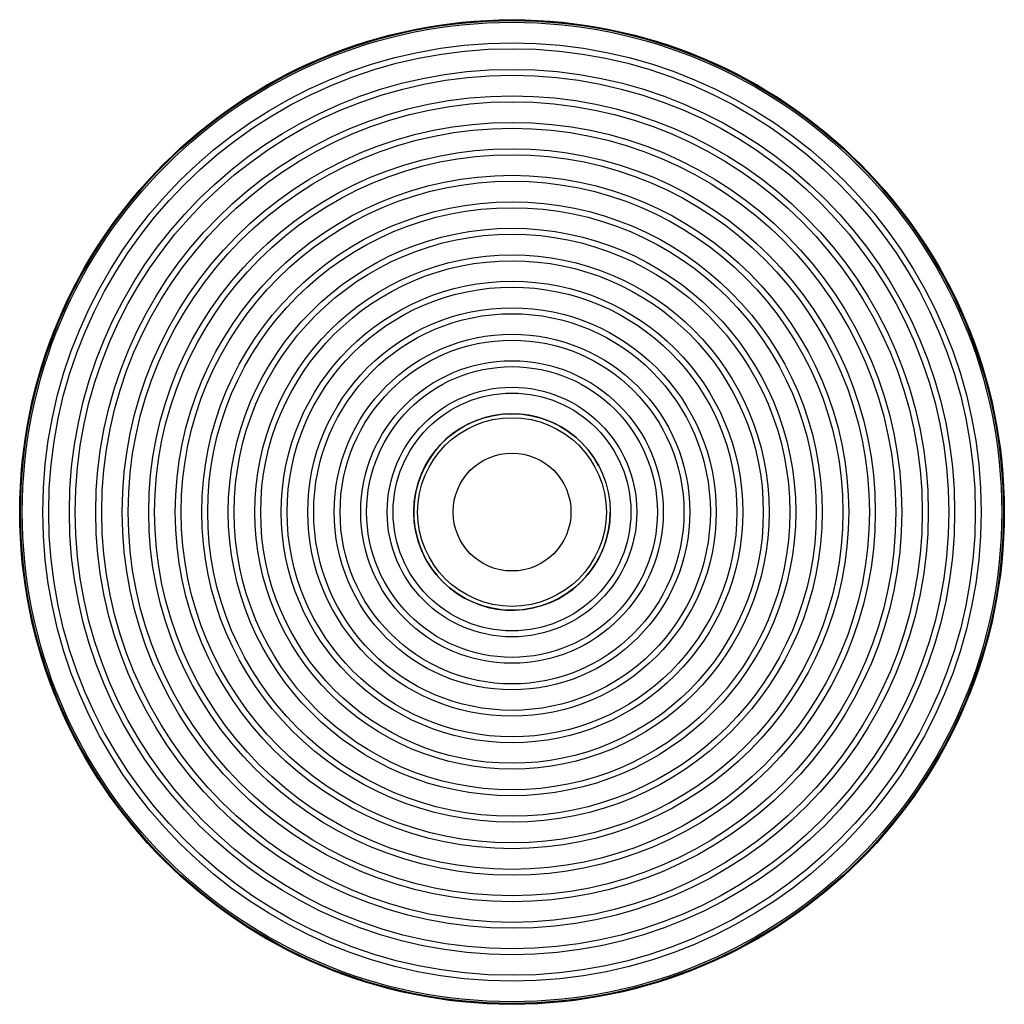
# Model space of a CAD drawing. Header units: millimetres. Extents: x -338 to 664, y -526 to 476.
import ezdxf

# ---------------------------------------------------------------- set-up
doc = ezdxf.new("R2010")
doc.units = ezdxf.units.MM

msp = doc.modelspace()

# ---------------------------------------------------------------- linework, layer by layer
at = {"color": 7, "linetype": 'Continuous', "lineweight": 25}
for radius in [500.9, 500, 498.3, 477.4, 471.4, 450.4, 444.4, 423.5, 417.5, 396.5, 390.5, 369.6, 363.6, 342.6, 336.6, 315.6, 309.6, 288.7, 282.7, 261.7, 255.7, 234.8, 228.8, 207.8, 201.8, 180.9, 174.9, 153.9, 147.9, 127, 121, 100, 96, 60]:
    msp.add_circle((163.3, -25), radius, dxfattribs=at)
msp.add_arc((163.3, -25), 100, 28.3153, 0, dxfattribs=at)

doc.saveas('drawing.dxf')
